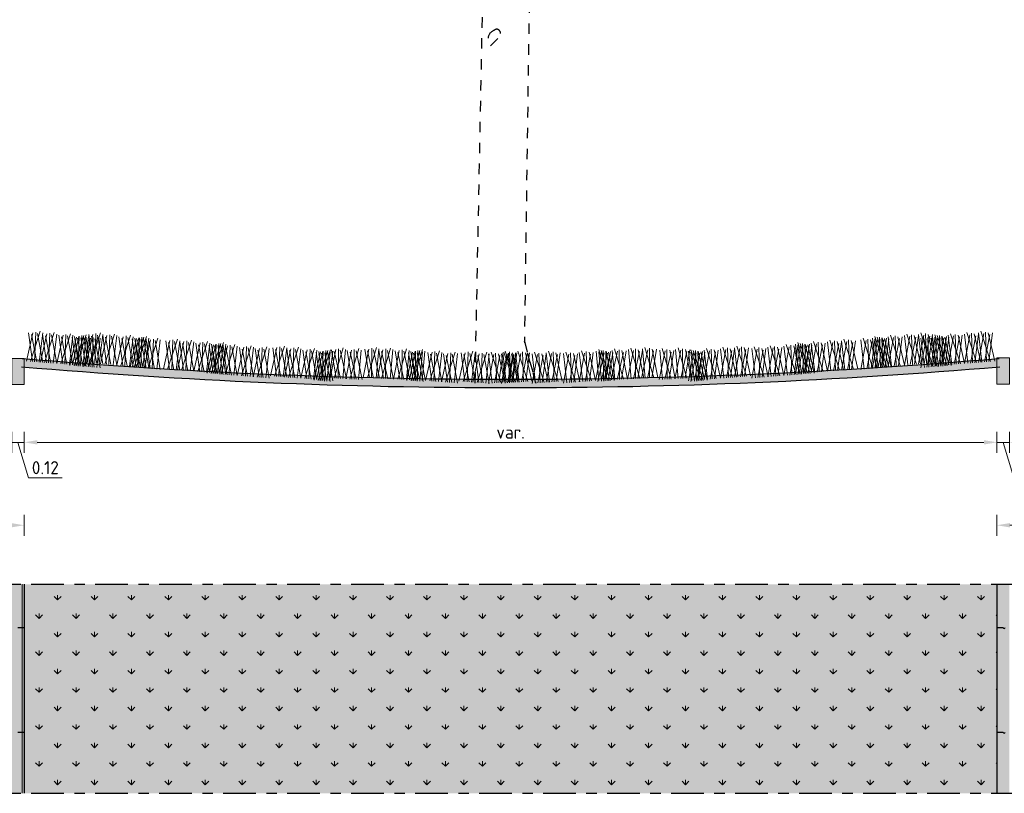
# Model space of a CAD drawing. Header units: metres. Extents: x 104013 to 108981, y 427946 to 428479.
# Tile 224 of 256: x 108873.78 to 108883.2, y 428228.62 to 428236.02. Entities that reach past the tile are written whole.
import ezdxf

# ---------------------------------------------------------------- set-up
doc = ezdxf.new("R2010")
doc.units = ezdxf.units.M
for name, pattern in [('CENTER', [2, 1.25, -0.25, 0.25, -0.25]), ('DASHED2', [0.375, 0.25, -0.125]), ('XX-AFBREEK', [7, 4, -1, 1, -1])]:
    doc.linetypes.add(name, pattern=pattern)
doc.layers.get('DefPoints').update_dxf_attribs({"color": 211, "lineweight": 18})
doc.layers.add('N-WE-GR-GRAS_GAZON-V', color=7, linetype='Continuous', lineweight=18, true_color=0xdbffb8)
doc.layers.add('N-WE-GR-HEESTER-SD', color=7, linetype='Continuous', lineweight=0, true_color=0x00c700)
for name, color, linetype, lineweight in [('N-WE-GR-KRUIDEN-AD-50', 92, 'Continuous', 18), ('N-WE-IE-MEUBILAIR_WEGMEUBILAIR_LICHTMAST-SD', 251, 'Continuous', 25), ('N-WE-OG-BEBOUWING_WONINGBOUW-GD', 7, 'Continuous', 18), ('N-WE-VH-KANTOPSLUITING_ELEMENT_INRITBAND-SD', 252, 'Continuous', 25), ('N-WE-VH-KANTVERHARDING-M', 7, 'Continuous', 18), ('N-WE-VH-VERHARDING-GD', 7, 'Continuous', 25), ('N-XX-VH-KANTOPSLUITING_OPSLUITBAND-SD', 150, 'Continuous', 0), ('X-XX-AL-AFBREEKLIJN-GD', 7, 'XX-AFBREEK', 25)]:
    doc.layers.add(name, color=color, linetype=linetype, lineweight=lineweight)
doc.styles.add('NLCS-ISO-M50-T25', font='NLCS-ISO.ttf', dxfattribs={"height": 0.125})
doc.dimstyles.new('NLCS-M50-T25-PIJL_l2_h1', dxfattribs={"dimscale": 0.05, "dimtxt": 2.5, "dimasz": 2.5, "dimexe": 2, "dimexo": 2, "dimgap": 0.7, "dimtad": 1, "dimzin": 0, "dimdsep": 46, "dimtxsty": 'NLCS-ISO-M50-T25', "dimcen": 2.5, "dimdle": 2, "dimclrd": 256, "dimclre": 256, "dimclrt": 256, "dimadec": 1, "dimazin": 0, "dimtfac": 1, "dimtofl": 0, "dimtmove": 1, "dimatfit": 0, "dimfxl": 2, "dimfxlon": 1, "dimtfillclr": 256, "dimtolj": 1, "dimtzin": 0, "dimlwd": 18, "dimlwe": 18, "dimarcsym": 0})

# ---------------------------------------------------------------- blocks, each defined once
blk = doc.blocks.new('*D2815')
at = {"layer": 'DefPoints', "color": 0, "transparency": 16777216}
for p in [(108873.7036489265, 428232.7908375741), (108873.8236489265, 428232.7776300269), (108873.8236489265, 428231.9743771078)]:
    blk.add_point(p, dxfattribs=at)
at = {"layer": 'N-WE-VH-KANTVERHARDING-M', "lineweight": 18, "transparency": 16777216}
for p, q in [((108873.7036489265, 428232.0743771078), (108873.7036489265, 428231.8743771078)), ((108873.8236489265, 428232.0743771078), (108873.8236489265, 428231.8743771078)), ((108873.5786489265, 428231.9743771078), (108873.4536489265, 428231.9743771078)), ((108873.7036489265, 428231.9743771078), (108873.8236489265, 428231.9743771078)), ((108873.7636489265, 428231.9743771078), (108873.8656489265, 428231.6343771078)), ((108873.9486489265, 428231.9743771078), (108874.0736489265, 428231.9743771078)), ((108873.8656489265, 428231.6343771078), (108874.1856489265, 428231.6343771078))]:
    blk.add_line(p, q, dxfattribs=at)
at = {"layer": 'N-WE-VH-KANTVERHARDING-M', "transparency": 16777216}
for points in [[(108873.5786489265, 428231.9952104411), (108873.5786489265, 428231.9535437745), (108873.7036489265, 428231.9743771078)], [(108873.9486489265, 428231.9952104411), (108873.9486489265, 428231.9535437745), (108873.8236489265, 428231.9743771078)]]:
    blk.add_solid(points, dxfattribs=at)
at = {"layer": 'N-WE-VH-KANTVERHARDING-M', "transparency": 16777216, "insert": (108874.0256489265, 428231.7318771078), "char_height": 0.125, "attachment_point": 5, "style": 'NLCS-ISO-M50-T25'}
blk.add_mtext('\\A1;0.12', dxfattribs=at)
blk = doc.blocks.new('*D2816')
at = {"layer": 'DefPoints', "color": 0, "transparency": 16777216}
for p in [(108873.8236489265, 428232.7776300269), (108883.1336489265, 428232.7815042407), (108883.1336489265, 428231.9743771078)]:
    blk.add_point(p, dxfattribs=at)
at = {"layer": 'N-WE-VH-KANTVERHARDING-M', "lineweight": 18, "transparency": 16777216}
for p, q in [((108873.8236489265, 428232.0743771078), (108873.8236489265, 428231.8743771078)), ((108883.1336489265, 428232.0743771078), (108883.1336489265, 428231.8743771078)), ((108873.9486489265, 428231.9743771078), (108883.0086489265, 428231.9743771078))]:
    blk.add_line(p, q, dxfattribs=at)
at = {"layer": 'N-WE-VH-KANTVERHARDING-M', "transparency": 16777216}
for points in [[(108873.9486489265, 428231.9952104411), (108873.9486489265, 428231.9535437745), (108873.8236489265, 428231.9743771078)], [(108883.0086489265, 428231.9952104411), (108883.0086489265, 428231.9535437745), (108883.1336489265, 428231.9743771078)]]:
    blk.add_solid(points, dxfattribs=at)
at = {"layer": 'N-WE-VH-KANTVERHARDING-M', "transparency": 16777216, "insert": (108878.4786489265, 428232.0718771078), "char_height": 0.125, "attachment_point": 5, "style": 'NLCS-ISO-M50-T25'}
blk.add_mtext('\\A1;var.', dxfattribs=at)
blk = doc.blocks.new('*D2817')
at = {"layer": 'DefPoints', "color": 0, "transparency": 16777216}
for p in [(108883.1336489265, 428232.7815042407), (108883.2536489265, 428232.5776300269), (108883.2536489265, 428231.9743771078)]:
    blk.add_point(p, dxfattribs=at)
at = {"layer": 'N-WE-VH-KANTVERHARDING-M', "lineweight": 18, "transparency": 16777216}
for p, q in [((108883.1336489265, 428232.0743771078), (108883.1336489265, 428231.8743771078)), ((108883.2536489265, 428232.0743771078), (108883.2536489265, 428231.8743771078)), ((108883.0086489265, 428231.9743771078), (108882.8836489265, 428231.9743771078)), ((108883.1336489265, 428231.9743771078), (108883.2536489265, 428231.9743771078)), ((108883.1936489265, 428231.9743771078), (108883.2956489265, 428231.6343771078)), ((108883.3786489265, 428231.9743771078), (108883.5036489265, 428231.9743771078)), ((108883.2956489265, 428231.6343771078), (108883.6156489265, 428231.6343771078))]:
    blk.add_line(p, q, dxfattribs=at)
at = {"layer": 'N-WE-VH-KANTVERHARDING-M', "transparency": 16777216}
for points in [[(108883.0086489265, 428231.9952104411), (108883.0086489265, 428231.9535437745), (108883.1336489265, 428231.9743771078)], [(108883.3786489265, 428231.9952104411), (108883.3786489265, 428231.9535437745), (108883.2536489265, 428231.9743771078)]]:
    blk.add_solid(points, dxfattribs=at)
at = {"layer": 'N-WE-VH-KANTVERHARDING-M', "transparency": 16777216, "insert": (108883.4556489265, 428231.7318771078), "char_height": 0.125, "attachment_point": 5, "style": 'NLCS-ISO-M50-T25'}
blk.add_mtext('\\A1;0.12', dxfattribs=at)
blk = doc.blocks.new('*D2728')
at = {"layer": 'DefPoints', "color": 0, "transparency": 16777216}
for p in [(108891.3536489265, 428232.8408375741), (108883.1336489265, 428232.6776300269), (108891.3536489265, 428231.181145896)]:
    blk.add_point(p, dxfattribs=at)
at = {"layer": 'N-WE-VH-KANTVERHARDING-M', "lineweight": 18, "transparency": 16777216}
for p, q in [((108883.1336489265, 428231.281145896), (108883.1336489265, 428231.081145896)), ((108891.3536489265, 428231.281145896), (108891.3536489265, 428231.081145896)), ((108883.2586489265, 428231.181145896), (108891.2286489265, 428231.181145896))]:
    blk.add_line(p, q, dxfattribs=at)
at = {"layer": 'N-WE-VH-KANTVERHARDING-M', "transparency": 16777216}
for points in [[(108883.2586489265, 428231.2019792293), (108883.2586489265, 428231.1603125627), (108883.1336489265, 428231.181145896)], [(108891.2286489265, 428231.2019792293), (108891.2286489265, 428231.1603125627), (108891.3536489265, 428231.181145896)]]:
    blk.add_solid(points, dxfattribs=at)
at = {"layer": 'N-WE-VH-KANTVERHARDING-M', "transparency": 16777216, "insert": (108887.2436489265, 428231.291145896), "char_height": 0.125, "attachment_point": 5, "style": 'NLCS-ISO-M50-T25'}
blk.add_mtext('\\A1;var. (min. 6.00)', dxfattribs=at)
blk = doc.blocks.new('*D2729')
at = {"layer": 'DefPoints', "color": 0, "transparency": 16777216}
for p in [(108867.8036489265, 428232.9408375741), (108873.8236489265, 428232.7776300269), (108873.8236489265, 428231.181145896)]:
    blk.add_point(p, dxfattribs=at)
at = {"layer": 'N-WE-VH-KANTVERHARDING-M', "lineweight": 18, "transparency": 16777216}
for p, q in [((108867.8036489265, 428231.281145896), (108867.8036489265, 428231.081145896)), ((108873.8236489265, 428231.281145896), (108873.8236489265, 428231.081145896)), ((108867.9286489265, 428231.181145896), (108873.6986489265, 428231.181145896))]:
    blk.add_line(p, q, dxfattribs=at)
at = {"layer": 'N-WE-VH-KANTVERHARDING-M', "transparency": 16777216}
for points in [[(108867.9286489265, 428231.2019792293), (108867.9286489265, 428231.1603125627), (108867.8036489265, 428231.181145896)], [(108873.6986489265, 428231.2019792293), (108873.6986489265, 428231.1603125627), (108873.8236489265, 428231.181145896)]]:
    blk.add_solid(points, dxfattribs=at)
at = {"layer": 'N-WE-VH-KANTVERHARDING-M', "transparency": 16777216, "insert": (108870.8136489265, 428231.291145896), "char_height": 0.125, "attachment_point": 5, "style": 'NLCS-ISO-M50-T25'}
blk.add_mtext('\\A1;var. (min. 6.00)', dxfattribs=at)
blk = doc.blocks.new('opsluitband 12')
blk.add_hatch(color=253).paths.add_polyline_path([(-0.09999999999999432, -0.25), (0.02000000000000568, -0.25), (0.02000000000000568, 0), (-0.09999999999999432, 0)])
at = {"flags": 128}
blk.add_lwpolyline([(-0.09999999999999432, -0.25), (0.02000000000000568, -0.25), (0.02000000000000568, 0), (-0.09999999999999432, 0)], close=True, dxfattribs=at)
blk = doc.blocks.new('bloemrijkmengsel')
for points in [[(0.03942849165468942, 0.0009747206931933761), (0.1028472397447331, 0.2971511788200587)], [(0.07858906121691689, 0.00194281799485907), (0.05974054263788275, 0.2859516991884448)], [(0.1224182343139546, 0.003026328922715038), (0.1269439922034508, 0.2841627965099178)], [(0.05790600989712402, 0.001431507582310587), (-0.006675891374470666, 0.2700469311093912)], [(0, 0), (0.03332753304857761, 0.2760331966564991)], [(0.09882025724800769, 0.002442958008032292), (0.02098482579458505, 0.2568827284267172)], [(0.1556968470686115, 0.003849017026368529), (0.07688212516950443, 0.272667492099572)]]:
    blk.add_lwpolyline(points)

msp = doc.modelspace()

# ---------------------------------------------------------------- hatches: boundary and pattern name
at = {"layer": 'N-WE-GR-GRAS_GAZON-V', "true_color": 0xbaff75}
h = msp.add_hatch(color=71, dxfattribs=at)
h.dxf.hatch_style = 1
h.paths.add_polyline_path([(108883.1604813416, 428232.6979223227), (108883.1536489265, 428232.7776300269, -0.04278074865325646), (108873.8036489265, 428232.7776300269), (108873.7968165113, 428232.6979223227, 0.04278074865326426)])
h = msp.add_hatch(color=71, dxfattribs=at)
h.dxf.hatch_style = 1
h.paths.add_polyline_path([(108883.1336489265, 428228.6165331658), (108883.1336489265, 428230.6165331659), (108873.8236489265, 428230.6165331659), (108873.8236489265, 428228.6165331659)])
at = {"layer": 'N-WE-GR-KRUIDEN-AD-50'}
h = msp.add_hatch(dxfattribs=at)
h.set_pattern_fill('AGR-KRUIDEN', color=256, scale=0.025, pattern_type=2)
h.set_pattern_definition([(90, (2432.651589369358, -68.3535690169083), (-0.17677669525, 0.17677669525), [0.046875, -0.30667839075]), (45, (2432.651589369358, -68.3535690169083), (-0.1767766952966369, 0.1767766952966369), [0.046875, -0.203125]), (135, (2432.651589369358, -68.3535690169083), (-0.1767766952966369, -0.1767766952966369), [0.046875, -0.203125])])
h.paths.add_polyline_path([(108873.8236489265, 428228.6165331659), (108873.8236489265, 428230.6165331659), (108883.1336489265, 428230.6165331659), (108883.1336489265, 428228.6165331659)])
at = {"layer": 'N-WE-VH-KANTOPSLUITING_ELEMENT_INRITBAND-SD'}
h = msp.add_hatch(color=253, dxfattribs=at)
h.dxf.hatch_style = 1
h.paths.add_polyline_path([(108873.8236489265, 428228.6165331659), (108873.8236489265, 428230.6165331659), (108873.7036489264, 428230.6165331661), (108873.7036489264, 428228.6165331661)])
h = msp.add_hatch(color=253, dxfattribs=at)
h.dxf.hatch_style = 1
h.paths.add_polyline_path([(108883.2536489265, 428228.6165331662), (108883.2536489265, 428230.6165331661), (108883.1336489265, 428230.6165331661), (108883.1336489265, 428228.6165331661)])

# ---------------------------------------------------------------- linework, layer by layer
at = {"layer": 'N-WE-IE-MEUBILAIR_WEGMEUBILAIR_LICHTMAST-SD', "linetype": 'DASHED2', "ltscale": 0.2}
for p, q in [((108878.6653345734, 428236.7828908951), (108878.6103881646, 428232.9382711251)), ((108878.1395435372, 428232.541603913), (108878.2152141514, 428236.3571500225)), ((108878.2857224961, 428235.7691647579), (108878.3895000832, 428235.8690987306)), ((108878.6103881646, 428232.9382711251), (108878.7202809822, 428232.541603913)), ((108878.7202809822, 428232.541603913), (108878.6103881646, 428232.9382711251)), ((108878.6103881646, 428232.9382711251), (108878.6103881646, 428232.9382711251))]:
    msp.add_line(p, q, dxfattribs=at)
for centre, major_axis, ratio, start_param, end_param in [((108878.3405763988, 428235.8312116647), (-3.615328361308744e-10, 0.08697455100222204), 0.8999999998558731, 0.2618227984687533, 2.365122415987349), ((108878.3459971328, 428235.8862197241), (4.066778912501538e-11, 0.04068688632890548), 0.8999999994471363, 4.669449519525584, 7.060472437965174)]:
    msp.add_ellipse(centre, major_axis=major_axis, ratio=ratio, start_param=start_param, end_param=end_param, dxfattribs=at)
at = {"layer": 'N-WE-OG-BEBOUWING_WONINGBOUW-GD'}
msp.add_lwpolyline([(108873.8036489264, 428228.6165331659), (108873.8036489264, 428230.6165331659)], dxfattribs=at)
at = {"layer": 'N-WE-VH-VERHARDING-GD', "flags": 128}
for points in [[(108873.8036489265, 428232.7776300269, 0.04278074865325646), (108883.1536489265, 428232.7776300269)], [(108873.7968165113, 428232.6979223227, 0.04278074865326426), (108883.1604813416, 428232.6979223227, 0.04278074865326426)]]:
    msp.add_lwpolyline(points, format="xyb", dxfattribs=at)
for points in [[(108873.8236489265, 428230.6165331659), (108873.8236489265, 428228.6165331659)], [(108883.1336489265, 428230.6165331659), (108883.1336489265, 428228.6165331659)], [(108873.7636489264, 428230.2028971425), (108873.8236489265, 428230.2028971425)], [(108883.1336489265, 428230.2028971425), (108883.1936489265, 428230.2028971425)], [(108873.7636489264, 428229.2028971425), (108873.8236489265, 428229.2028971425)], [(108883.1336489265, 428229.2028971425), (108883.1936489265, 428229.2028971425)]]:
    msp.add_lwpolyline(points, dxfattribs=at)
at = {"layer": 'N-WE-VH-VERHARDING-GD'}
for centre in [(108883.2036489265, 428230.2028971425), (108883.2036489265, 428229.2028971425)]:
    msp.add_arc(centre, 0.00999999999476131, 180, 0, dxfattribs=at)
at = {"layer": 'X-XX-AL-AFBREEKLIJN-GD', "linetype": 'CENTER', "ltscale": 0.25}
for points in [[(108859.8036489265, 428230.6165331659), (108899.3536489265, 428230.6165331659)], [(108859.8036489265, 428228.6165331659), (108899.3536489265, 428228.6165331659)]]:
    msp.add_lwpolyline(points, dxfattribs=at)

# ---------------------------------------------------------------- block references
at = {"layer": 'N-WE-GR-HEESTER-SD'}
for p, rotation in [((108873.844854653, 428232.7514757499), 354.1416983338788), ((108873.9790133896, 428232.7410534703), 354.1416983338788), ((108874.1342899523, 428232.7289906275), 354.1416983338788), ((108874.2615698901, 428232.7105243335), 354.1416983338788), ((108874.2850727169, 428232.7172768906), 354.1416983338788), ((108874.3957286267, 428232.7001020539), 354.1416983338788), ((108874.420159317, 428232.7361006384), 354.1416983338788), ((108874.5543180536, 428232.7256783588), 354.1416983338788), ((108874.7095946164, 428232.7136155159), 354.1416983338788), ((108874.8368745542, 428232.6951492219), 354.1416983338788), ((108874.8603773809, 428232.7019017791), 354.1416983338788), ((108874.9710332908, 428232.6847269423), 354.1416983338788), ((108875.1565042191, 428232.6771129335), 354.1416983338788), ((108875.2906629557, 428232.6666906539), 354.1416983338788), ((108875.4459395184, 428232.654627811), 354.1416983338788), ((108875.5732194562, 428232.636161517), 354.1416983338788), ((108875.596722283, 428232.6429140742), 354.1416983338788), ((108875.7073781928, 428232.6257392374), 354.1416983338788), ((108875.8626547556, 428232.6136763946), 354.1416983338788), ((108876.0134375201, 428232.6019626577), 354.1416983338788), ((108876.1808415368, 428232.609682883), 354.1416983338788), ((108876.3150002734, 428232.5992606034), 354.1416983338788), ((108876.4702768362, 428232.5871977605), 354.1416983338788), ((108876.597556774, 428232.5687314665), 354.1416983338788), ((108876.6210596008, 428232.5754840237), 354.1416983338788), ((108876.7511074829, 428232.5897657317), 355.7331551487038), ((108876.9021574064, 428232.5822441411), 355.7331551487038), ((108877.0692824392, 428232.5946106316), 355.7331551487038), ((108877.2036788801, 428232.5879183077), 355.7331551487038), ((108877.3592305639, 428232.5801725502), 355.7331551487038), ((108877.4869742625, 428232.5652482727), 355.7331551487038), ((108877.5102804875, 428232.5726509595), 355.7331551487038), ((108877.6658321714, 428232.5649052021), 354.1416983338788), ((108877.8166149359, 428232.5531914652), 354.1416983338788), ((108877.9840189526, 428232.5609116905), 354.1416983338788), ((108878.1181776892, 428232.5504894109), 354.1416983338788)]:
    msp.add_blockref('bloemrijkmengsel', p, dxfattribs=dict(at, rotation=rotation))
at = {"layer": 'N-WE-GR-HEESTER-SD', "xscale": -1}
for p, rotation in [((108882.096920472, 428232.7019017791), 5.858301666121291), ((108882.1204232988, 428232.6951492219), 5.858301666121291), ((108882.2477032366, 428232.7136155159), 5.858301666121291), ((108882.4029797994, 428232.7256783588), 5.858301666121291), ((108882.5371385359, 428232.7361006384), 5.858301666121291), ((108882.5615692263, 428232.7001020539), 5.858301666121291), ((108882.6722251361, 428232.7172768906), 5.858301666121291), ((108882.6957279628, 428232.7105243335), 5.858301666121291), ((108882.8230079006, 428232.7289906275), 5.858301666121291), ((108882.9782844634, 428232.7410534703), 5.858301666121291), ((108883.1124432, 428232.7514757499), 5.858301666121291), ((108880.6422975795, 428232.5992606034), 5.858301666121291), ((108880.7764563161, 428232.609682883), 5.858301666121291), ((108880.9438603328, 428232.6019626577), 5.858301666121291), ((108881.0946430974, 428232.6136763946), 5.858301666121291), ((108881.2499196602, 428232.6257392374), 5.858301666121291), ((108881.3605755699, 428232.6429140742), 5.858301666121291), ((108881.3840783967, 428232.636161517), 5.858301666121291), ((108881.5113583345, 428232.654627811), 5.858301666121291), ((108881.6666348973, 428232.6666906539), 5.858301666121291), ((108881.8007936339, 428232.6771129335), 5.858301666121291), ((108881.9862645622, 428232.6847269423), 5.858301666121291), ((108878.4241624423, 428232.5504894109), 5.858301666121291), ((108878.5477832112, 428232.5504894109), 5.858301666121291), ((108878.5583211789, 428232.5609116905), 5.858301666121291), ((108878.6819419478, 428232.5609116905), 5.858301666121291), ((108878.8391201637, 428232.5504894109), 5.858301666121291), ((108878.9732789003, 428232.5609116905), 5.858301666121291), ((108879.140682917, 428232.5531914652), 5.858301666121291), ((108879.2914656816, 428232.5649052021), 5.858301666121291), ((108879.4470173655, 428232.5726509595), 4.266844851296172), ((108879.4703235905, 428232.5652482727), 4.266844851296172), ((108879.598067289, 428232.5801725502), 4.266844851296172), ((108879.7536189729, 428232.5879183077), 4.266844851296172), ((108879.8880154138, 428232.5946106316), 4.266844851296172), ((108880.0551404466, 428232.5822441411), 4.266844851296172), ((108880.2061903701, 428232.5897657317), 4.266844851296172), ((108880.3362382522, 428232.5754840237), 5.858301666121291), ((108880.359741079, 428232.5687314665), 5.858301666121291), ((108880.4870210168, 428232.5871977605), 5.858301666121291)]:
    msp.add_blockref('bloemrijkmengsel', p, dxfattribs=dict(at, rotation=rotation))
at = {"layer": 'N-XX-VH-KANTOPSLUITING_OPSLUITBAND-SD'}
for p in [(108873.8036489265, 428232.7776300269), (108883.2336489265, 428232.7815042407)]:
    msp.add_blockref('opsluitband 12', p, dxfattribs=at)

# ---------------------------------------------------------------- dimensions: what is measured, and where the dimension line sits
at = {"layer": 'N-WE-VH-KANTVERHARDING-M'}
for base, p1, p2, text, picture, middle in [((108873.8236489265, 428231.181145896), (108867.8036489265, 428232.9408375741), (108873.8236489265, 428232.7776300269), 'var. (min. 6.00)', '*D2729', (108870.8136489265, 428231.291145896)), ((108891.3536489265, 428231.181145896), (108883.1336489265, 428232.6776300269), (108891.3536489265, 428232.8408375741), 'var. (min. 6.00)', '*D2728', (108887.2436489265, 428231.291145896)), ((108883.1336489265, 428231.9743771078), (108873.8236489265, 428232.7776300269), (108883.1336489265, 428232.7815042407), 'var.', '*D2816', (108878.4786489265, 428232.0718771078))]:
    dim = msp.add_linear_dim(base=base, p1=p1, p2=p2, text=text, dimstyle='NLCS-M50-T25-PIJL_l2_h1', dxfattribs=at)
    dim.commit()
    dim.dimension.update_dxf_attribs({"geometry": picture, "text_midpoint": middle})
for base, p1, p2, picture, middle in [((108873.8236489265, 428231.9743771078), (108873.7036489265, 428232.7908375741), (108873.8236489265, 428232.7776300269), '*D2815', (108873.9006489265, 428231.7318771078)), ((108883.2536489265, 428231.9743771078), (108883.1336489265, 428232.7815042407), (108883.2536489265, 428232.5776300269), '*D2817', (108883.3306489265, 428231.7318771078))]:
    dim = msp.add_linear_dim(base=base, p1=p1, p2=p2, dimstyle='NLCS-M50-T25-PIJL_l2_h1', dxfattribs=at)
    dim.commit()
    dim.dimension.update_dxf_attribs({"geometry": picture, "text_midpoint": middle})

doc.saveas('drawing.dxf')
